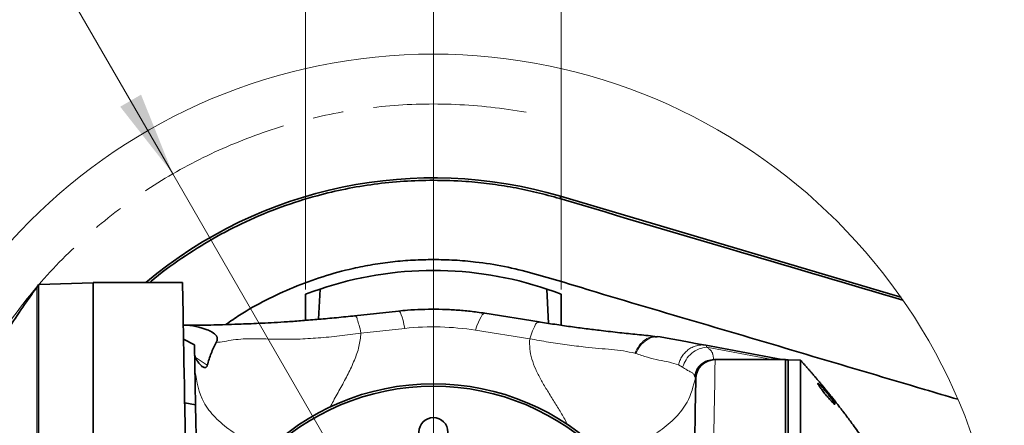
# Model space of a CAD drawing. Header units: millimetres. Extents: x 0 to 12429, y 0 to 8400.
# Tile 59 of 133: x 4164 to 4980, y 7035 to 7371. Entities that reach past the tile are written whole.
import ezdxf

# ---------------------------------------------------------------- set-up
doc = ezdxf.new("R2010")
doc.units = ezdxf.units.MM
doc.header["$LTSCALE"] = 20
doc.linetypes.add('CENTER', pattern=[10.16, 6.35, -1.27, 1.27, -1.27])
doc.styles.add('SLDTEXTSTYLE0', font='TXT', dxfattribs={"width": 0.605})
doc.dimstyles.new('SLDDIMSTYLE10', dxfattribs={"dimtxt": 70, "dimasz": 70, "dimexe": 0, "dimexo": 0.0625, "dimgap": 17.5, "dimtad": 0, "dimtih": 1, "dimtoh": 1, "dimdec": 1, "dimlfac": 0.5, "dimrnd": 1e-09, "dimzin": 12, "dimdsep": 46, "dimtxsty": 'SLDTEXTSTYLE0', "dimsah": 1, "dimcen": 0, "dimadec": 0, "dimazin": 3, "dimtfac": 1, "dimtofl": 0, "dimtmove": 0, "dimatfit": 3, "dimfxl": 1, "dimfrac": 2, "dimtolj": 1, "dimtzin": 12, "dimarcsym": 0})
doc.dimstyles.new('SLDDIMSTYLE11', dxfattribs={"dimtxt": 70, "dimasz": 70, "dimexe": 0, "dimexo": 0.0625, "dimgap": 17.5, "dimtad": 1, "dimdec": 1, "dimlfac": 0.5, "dimrnd": 1e-09, "dimzin": 12, "dimdsep": 46, "dimtxsty": 'SLDTEXTSTYLE0', "dimsah": 1, "dimcen": 0.09, "dimadec": 0, "dimazin": 3, "dimtfac": 1, "dimtmove": 0, "dimatfit": 0, "dimfxl": 1, "dimfrac": 2, "dimtolj": 1, "dimtzin": 12, "dimarcsym": 0})
doc.dimstyles.new('SLDDIMSTYLE9', dxfattribs={"dimtxt": 70, "dimasz": 70, "dimexe": 0, "dimexo": 0.0625, "dimgap": 17.5, "dimtad": 1, "dimdec": 1, "dimlfac": 0.5, "dimrnd": 1e-09, "dimzin": 12, "dimdsep": 46, "dimtxsty": 'SLDTEXTSTYLE0', "dimsah": 1, "dimcen": 0.09, "dimadec": 0, "dimazin": 3, "dimtfac": 1, "dimtofl": 0, "dimtmove": 0, "dimatfit": 3, "dimfxl": 1, "dimfrac": 2, "dimtolj": 1, "dimtzin": 12, "dimarcsym": 0})

# ---------------------------------------------------------------- blocks, each defined once
blk = doc.blocks.new('_D_66')
at = {"color": 7, "linetype": 'Continuous', "lineweight": 0}
for p, q in [((4183.84, 7428.69), (3138.26, 7428.69)), ((4290.65, 7243.69), (4183.84, 7428.69)), ((4506.65, 6869.57), (4290.65, 7243.69))]:
    blk.add_line(p, q, dxfattribs=at)
at = {"color": 7, "linetype": 'Continuous', "lineweight": 18}
blk.add_solid([(4290.65, 7243.69), (4264.31, 7309.31), (4246.99, 7299.31)], dxfattribs=at)
at = {"color": 7, "linetype": 'Continuous', "lineweight": 18, "char_height": 70, "attachment_point": 1, "style": 'SLDTEXTSTYLE0'}
for s, insert in [('R216', (3138.26, 7733.79)), ('Smallest circumscribed', (3138.26, 7626.36)), ('radius axis 4.', (3138.26, 7518.93))]:
    blk.add_mtext(s, dxfattribs=dict(at, insert=insert))
blk = doc.blocks.new('_D_67')
at = {"color": 7, "linetype": 'Continuous', "lineweight": 0}
for p, q in [((4400.65, 7147.79), (4400.65, 7803.38)), ((4506.65, 6873.57), (4506.65, 7803.38)), ((4400.65, 7773.38), (4175.81, 7773.38)), ((4506.65, 7773.38), (4400.65, 7773.38)), ((4506.65, 7773.38), (4626.65, 7773.38))]:
    blk.add_line(p, q, dxfattribs=at)
at = {"color": 7, "linetype": 'Continuous', "lineweight": 18}
for points in [[(4400.65, 7773.38), (4330.65, 7783.38), (4330.65, 7763.38)], [(4506.65, 7773.38), (4576.65, 7763.38), (4576.65, 7783.38)]]:
    blk.add_solid(points, dxfattribs=at)
at = {"color": 7, "linetype": 'Continuous', "lineweight": 18, "insert": (4175.81, 7863.62), "char_height": 70, "attachment_point": 1, "style": 'SLDTEXTSTYLE0'}
blk.add_mtext('53', dxfattribs=at)
blk = doc.blocks.new('SW_SYMBOL_HOLE_DEPTH')
at = {"color": 0, "linetype": 'Continuous', "lineweight": 18}
for p, q in [((0, 17500), (16000, 17500)), ((8000, 17500), (8000, 1500)), ((2000, 11100), (8000, 1500)), ((14000, 11100), (8000, 1500))]:
    blk.add_line(p, q, dxfattribs=at)
blk = doc.blocks.new('_D_68')
at = {"color": 7, "linetype": 'Continuous', "lineweight": 0}
for p, q in [((4400.65, 7147.79), (4400.65, 7943.38)), ((4612.65, 7147.79), (4612.65, 7943.38)), ((4400.65, 7913.38), (3512.88, 7913.38)), ((4400.65, 7913.38), (4612.65, 7913.38))]:
    blk.add_line(p, q, dxfattribs=at)
at = {"color": 7, "linetype": 'Continuous', "lineweight": 18}
for points in [[(4400.65, 7913.38), (4470.65, 7903.38), (4470.65, 7923.38)], [(4612.65, 7913.38), (4542.65, 7923.38), (4542.65, 7903.38)]]:
    blk.add_solid(points, dxfattribs=at)
at = {"color": 7, "linetype": 'Continuous', "lineweight": 18, "xscale": 0.004511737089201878, "yscale": 0.004511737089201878, "zscale": 0.004511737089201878}
blk.add_blockref('SW_SYMBOL_HOLE_DEPTH', (4074.14, 7923.5), dxfattribs=at)
at = {"color": 7, "linetype": 'Continuous', "lineweight": 18, "char_height": 70, "attachment_point": 1, "style": 'SLDTEXTSTYLE0'}
for s, insert in [('(4x M12', (3699.54, 8003.81)), ('22)', (4170.83, 8003.81)), ('106', (3512.88, 8003.81))]:
    blk.add_mtext(s, dxfattribs=dict(at, insert=insert))

msp = doc.modelspace()

# ---------------------------------------------------------------- linework, layer by layer
at = {"color": 8, "linetype": 'Continuous', "lineweight": 18}
for p, q in [((4612.059754, 7225.059821), (4611.486491, 7223.126485)), ((4506.651935, 7163.567616), (4506.651935, 7172.567679)), ((4506.651935, 7131.354167), (4506.651935, 7163.567616)), ((4177.926925, 7149.726464), (4177.938518, 7149.726702)), ((4483.032544, 7115.494563), (4446.632226, 7111.648394)), ((4586.501759, 7106.930329), (4541.639325, 7113.999201)), ((4674.337846, 7094.692065), (4673.7297, 7094.884946)), ((4787.486446, 7089.831664), (4733.176094, 7099.897458)), ((4309.147511, 7091.723277), (4319.237885, 7084.954335)), ((4739.24179, 7089.831664), (4739.485097, 7089.567496)), ((4742.298555, 7089.831664), (4787.486446, 7089.831664)), ((4713.280928, 7083.375766), (4709.731769, 7085.306956)), ((4723.60928, 7075.043751), (4723.171216, 7075.943305)), ((4723.60928, 7075.043751), (4723.954063, 7074.689223)), ((4724.217635, 7073.84689), (4723.954063, 7074.689223))]:
    msp.add_line(p, q, dxfattribs=at)
at = {"color": 7, "linetype": 'Continuous', "lineweight": 35}
for p, q in [((4894.119245, 7141.425683), (4612.059754, 7225.059821)), ((4179.405388, 7151.79093), (4179.39606, 7151.778056)), ((4179.431033, 7151.77901), (4179.431167, 7151.77901)), ((4179.431167, 7151.77901), (4224.651929, 7153.358056)), ((4224.651929, 7153.567626), (4298.694697, 7153.567626)), ((4224.651929, 6585.567547), (4224.651929, 7153.567626)), ((4400.651934, 7143.793656), (4400.651934, 7122.126176)), ((4411.364668, 7123.004986), (4412.682225, 7148.14551)), ((4600.621637, 7148.14551), (4602.11533, 7119.644477)), ((4612.651941, 7118.081643), (4612.651941, 7143.793656)), ((4477.778558, 7129.862382), (4441.378238, 7126.016213)), ((4594.284293, 7120.965554), (4549.421858, 7128.034665)), ((4441.401568, 7125.784947), (4441.778886, 7125.667168)), ((4594.249186, 7120.732142), (4593.692702, 7120.658232)), ((4299.515058, 7106.569125), (4308.595974, 7101.933314)), ((4309.465301, 7052.12958), (4308.595974, 7101.933314)), ((4692.069572, 7108.59759), (4690.221739, 7108.616425)), ((4694.76242, 7108.388259), (4692.09848, 7108.819319)), ((4732.564729, 7101.44551), (4795.567763, 7089.768483)), ((4798.651945, 7089.567496), (4740.215194, 7089.567496)), ((4795.516294, 7089.754893), (4796.651941, 7089.618279)), ((4798.651945, 6649.567558), (4798.651945, 7089.567496)), ((4800.65192, 7089.497639), (4798.651945, 7089.357926)), ((4800.65192, 7089.497639), (4800.65192, 6649.637415)), ((4811.038118, 7089.135005), (4800.65192, 7089.497639)), ((4300.508555, 7053.708865), (4300.437805, 7053.70505)), ((4309.465301, 7052.12958), (4300.508555, 7053.708865)), ((4300.508555, 7053.708865), (4300.508555, 7049.651457))]:
    msp.add_line(p, q, dxfattribs=at)
at = {"color": 8, "linetype": 'Continuous', "lineweight": 18, "flags": 128}
for points in [[(4506.651935, 7238.33759), (4506.651823, 7233.236863), (4506.651681, 7228.151156), (4506.651629, 7223.082377), (4506.651704, 7218.031718), (4506.651845, 7213.000132), (4506.651935, 7207.987858), (4506.65151, 7196.045949), (4506.651503, 7184.242799), (4506.651935, 7172.567679)], [(4179.431033, 7151.77901), (4178.595227, 7150.629832), (4177.938518, 7149.726702)], [(4477.778558, 7129.862382), (4478.018273, 7129.836632), (4478.623931, 7129.374577), (4479.279574, 7128.354384), (4479.977783, 7126.787259), (4480.710637, 7124.691083), (4481.469822, 7122.089698), (4482.246723, 7119.012429), (4483.032544, 7115.494563)], [(4549.421858, 7128.034665), (4549.067554, 7128.037764), (4548.173156, 7127.639844), (4547.203448, 7126.677348), (4546.169606, 7125.161006), (4545.083534, 7123.10846), (4543.957752, 7120.543315), (4542.805266, 7117.495133), (4541.639325, 7113.999201)], [(4740.215194, 7089.567496), (4740.209442, 7089.212252), (4740.192216, 7088.146998), (4740.163547, 7086.375548), (4740.123522, 7083.903624), (4740.072322, 7080.739094), (4740.010035, 7076.891972), (4739.93693, 7072.375371), (4739.853215, 7067.203118), (4739.759159, 7061.39238), (4739.655089, 7054.961754), (4739.541304, 7047.932221), (4739.41819, 7040.326192), (4739.286166, 7032.168461), (4739.145618, 7023.485257), (4738.997024, 7014.304949), (4738.84086, 7004.656626)], [(4787.486446, 7089.831664), (4790.213507, 7089.762761), (4792.39313, 7089.717223), (4794.021052, 7089.694812), (4795.093995, 7089.696004), (4795.609903, 7089.720561), (4795.567763, 7089.768483)]]:
    msp.add_lwpolyline(points, dxfattribs=at)
at = {"color": 7, "linetype": 'Continuous', "lineweight": 35, "flags": 128}
for points in [[(4179.373976, 7151.789023), (4178.62339, 7150.756671), (4177.872789, 7149.724557)], [(4298.694697, 7153.567626), (4298.700814, 7153.21715), (4298.71915, 7152.166917), (4298.749652, 7150.41907), (4298.792255, 7147.978379), (4298.846852, 7144.850566), (4298.913304, 7141.043498), (4298.991453, 7136.566474), (4299.081099, 7131.430461), (4299.182024, 7125.648333), (4299.293984, 7119.234397), (4299.416695, 7112.204386), (4299.549859, 7104.575469), (4299.693142, 7096.366717), (4299.846191, 7087.598159), (4300.008636, 7078.291728), (4300.180074, 7068.470313), (4300.36008, 7058.157994), (4300.5482, 7047.380282), (4300.743986, 7036.163642), (4300.946948, 7024.535968)], [(4400.651934, 7143.793656), (4406.643406, 7146.035029), (4412.682225, 7148.14551)], [(4600.621637, 7148.14551), (4606.660467, 7146.035029), (4612.651941, 7143.793656)], [(4694.778275, 7108.448817), (4703.374308, 7106.855466), (4711.590808, 7105.332686), (4718.700421, 7104.014947), (4725.374651, 7102.778031), (4732.564729, 7101.44551)], [(4811.028224, 7089.135482), (4811.037641, 7089.135005), (4811.038118, 7089.135005), (4811.038118, 7089.135005)], [(4722.511631, 6976.109578), (4722.691071, 6986.388995), (4722.86312, 6996.246411), (4723.027211, 7005.64654), (4723.18269, 7014.555051), (4723.329049, 7022.939994), (4723.465752, 7030.770613), (4723.592263, 7038.018777), (4723.708164, 7044.658496), (4723.813009, 7050.665213), (4723.906439, 7056.01771), (4723.988098, 7060.696198), (4724.057716, 7064.683987), (4724.114996, 7067.966773), (4724.159789, 7070.532157), (4724.191886, 7072.371556), (4724.211198, 7073.47758), (4724.217635, 7073.84689)], [(4309.465301, 7052.12958), (4309.470434, 7051.835372), (4309.488174, 7050.819232), (4309.518505, 7049.081399), (4309.561316, 7046.628787), (4309.616436, 7043.471409), (4309.683633, 7039.621426), (4309.762646, 7035.094573), (4309.853163, 7029.908969), (4309.954826, 7024.08488), (4310.067211, 7017.646147), (4310.189892, 7010.618045), (4310.322356, 7003.028943), (4310.464096, 6994.908883), (4310.61453, 6986.290528), (4310.773064, 6977.208211), (4310.939055, 6967.69817), (4311.111857, 6957.798316), (4311.290775, 6947.548463), (4311.47508, 6936.989381), (4311.664056, 6926.16327), (4311.85693, 6915.113284), (4311.860417, 6914.913608)]]:
    msp.add_lwpolyline(points, dxfattribs=at)
at = {"color": 7, "linetype": 'Continuous', "lineweight": 18}
msp.add_circle((4506.651901, 6869.590865), 473.326351, dxfattribs=at)
at = {"color": 7, "linetype": 'Continuous', "lineweight": 35}
for centre, radius in [((4506.651934, 6869.567665), 200.000001), ((4506.651935, 6869.567542), 198.000008), ((4506.65197, 7029.567619), 11.999982)]:
    msp.add_circle(centre, radius, dxfattribs=at)
at = {"color": 7, "linetype": 'CENTER', "lineweight": 18}
msp.add_arc((4506.651934, 6869.567581), 432, 79.755238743, 202.763163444, dxfattribs=at)
at = {"color": 7, "linetype": 'Continuous', "lineweight": 35}
for centre, radius, start, end in [((4506.651713, 6869.568007), 370.790082, 73.484210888, 130.010110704), ((4506.652815, 6869.563889), 294.003727, 90.00017155, 108.640175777), ((4506.651047, 6869.563886), 294.00373, 71.359824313, 89.999826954), ((4740.215052, 7073.567642), 15.999854, 89.999491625, 178.999956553), ((4797.758768, 7101.610286), 12.04279, 259.517507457, 269.980013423)]:
    msp.add_arc(centre, radius, start, end, dxfattribs=at)
at = {"color": 8, "linetype": 'Continuous', "lineweight": 18}
for centre, radius, start, end in [((4506.651959, 6891.978318), 224.760736, 81.044637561, 96.032174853), ((4739.509567, 7073.601997), 15.965518, 90.087816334, 174.818887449), ((4787.824389, 7089.882204), 0.341702, 188.505741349, 247.073082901)]:
    msp.add_arc(centre, radius, start, end, dxfattribs=at)
at = {"color": 7, "linetype": 'Continuous', "lineweight": 35}
for points, knots in [([(4271.526304, 7153.567626), (4271.910427, 7153.912612), (4280.1451, 7161.308269), (4297.554372, 7173.628556), (4323.681352, 7190.282638), (4351.212265, 7204.43973), (4380.133386, 7216.43459), (4407.865154, 7225.220711), (4433.809399, 7231.343367), (4457.746939, 7235.329692), (4482.073508, 7237.863499), (4498.447014, 7238.179326), (4506.651935, 7238.33759)], [0, 0, 0, 0, 0.006075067, 0.1302345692, 0.2500330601, 0.3706636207, 0.4939178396, 0.6180780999, 0.7125202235, 0.807367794, 0.9034701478, 1, 1, 1, 1]), ([(4506.651935, 7238.33759), (4515.660198, 7238.151151), (4531.237311, 7237.828759), (4553.278383, 7235.544984), (4572.819877, 7232.527013), (4592.277036, 7228.495425), (4605.077108, 7224.917873), (4611.486491, 7223.126485)], [0, 0, 0, 0, 0.2542067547, 0.4395750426, 0.6249433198, 0.8121977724, 1, 1, 1, 1]), ([(4611.486491, 7223.126485), (4661.457197, 7208.315709), (4756.239034, 7180.223398), (4851.037552, 7152.187434), (4895.856571, 7138.93254)], [0, 0, 0, 0, 0.5272181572, 1, 1, 1, 1]), ([(4334.620361, 7118.657185), (4338.382395, 7121.313273), (4348.977201, 7128.793463), (4367.732973, 7139.162086), (4390.734306, 7149.927957), (4414.904521, 7158.724721), (4436.962822, 7164.705371), (4456.387671, 7168.527797), (4472.987316, 7170.836832), (4489.75908, 7172.294139), (4501.020985, 7172.476499), (4506.651935, 7172.567679)], [0, 0, 0, 0, 0.0754248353, 0.2124147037, 0.3503514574, 0.4912860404, 0.6332548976, 0.7243761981, 0.8154974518, 0.9077487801, 1, 1, 1, 1]), ([(4506.651935, 7172.567679), (4512.496113, 7172.471036), (4524.204228, 7172.277423), (4543.895676, 7170.487389), (4565.686378, 7167.139496), (4597.235479, 7159.26134), (4651.279324, 7142.358172), (4728.775271, 7119.869201), (4821.273443, 7092.283044), (4892.174678, 7071.297134), (4932.214579, 7059.423171), (4941.418004, 7056.693865)], [0, 0, 0, 0, 0.0388717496, 0.077874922, 0.1314442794, 0.1853570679, 0.294009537, 0.5080984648, 0.7221669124, 0.9361383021, 1, 1, 1, 1]), ([(4179.431167, 7151.77901), (4179.417172, 7151.537907), (4179.361322, 7150.575772), (4179.249922, 7148.409851), (4179.357531, 7144.814005), (4179.397246, 7139.798695), (4179.363283, 7133.40218), (4179.342719, 7125.637014), (4179.350331, 7116.569817), (4179.361163, 7106.216272), (4179.35773, 7094.664643), (4179.34686, 7081.934765), (4179.338482, 7068.135733), (4179.33868, 7053.291394), (4179.341742, 7037.528587), (4179.333383, 7020.874493), (4179.322192, 7003.471449), (4179.321708, 6985.349728), (4179.32001, 6966.664149), (4179.317692, 6947.447055), (4179.319014, 6927.862638), (4179.321338, 6907.944792), (4179.320067, 6887.863788), (4179.315369, 6867.654278), (4179.315926, 6847.489112), (4179.323313, 6827.403063), (4179.32708, 6807.567907), (4179.315644, 6788.017903), (4179.312871, 6768.920177), (4179.315175, 6750.307712), (4179.323677, 6732.339574), (4179.33689, 6715.046878), (4179.338506, 6698.577477), (4179.336375, 6682.959868), (4179.340417, 6668.327484), (4179.348821, 6654.705556), (4179.359594, 6642.210683), (4179.360422, 6630.864475), (4179.348437, 6620.764065), (4179.338912, 6611.926099), (4179.378965, 6604.427426), (4179.392075, 6598.27884), (4179.345294, 6593.539637), (4179.213247, 6590.241259), (4179.461874, 6588.348557), (4179.454011, 6587.554341), (4179.452043, 6587.355568)], [0, 0, 0, 0, 0.0012836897, 0.0051226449, 0.0115215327, 0.0203916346, 0.0317834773, 0.0455179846, 0.0616647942, 0.0799760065, 0.1005479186, 0.1230624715, 0.147636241, 0.1738907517, 0.2019611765, 0.231416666, 0.2624084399, 0.2944595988, 0.3277348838, 0.3617236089, 0.3965998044, 0.43182744, 0.4675883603, 0.5033317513, 0.5392424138, 0.5747676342, 0.6100905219, 0.644667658, 0.6786772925, 0.71159628, 0.7435942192, 0.7741792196, 0.8035081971, 0.8311302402, 0.8571879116, 0.8812803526, 0.9035317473, 0.9235990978, 0.9415861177, 0.9572165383, 0.9705724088, 0.9814452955, 0.9898891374, 0.9957806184, 0.9989439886, 1, 1, 1, 1]), ([(4177.996438, 7149.664952), (4175.063601, 7145.646085), (4167.85464, 7135.767649), (4157.492317, 7120.088168), (4147.083744, 7103.383689), (4138.232224, 7088.161201), (4131.103113, 7075.146747), (4125.430046, 7064.250884), (4120.986131, 7055.357313), (4117.291662, 7047.689175), (4114.295737, 7041.27221), (4111.942056, 7036.096944), (4109.799123, 7031.286204), (4107.721591, 7026.521082), (4105.588142, 7021.508507), (4103.639775, 7016.8275), (4101.871167, 7012.479569), (4100.684415, 7009.521828), (4100.093311, 7008.010721), (4100.026619, 7007.84023)], [0, 0, 0, 0, 0.0919626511, 0.2260456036, 0.3472958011, 0.4557694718, 0.5515091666, 0.621583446, 0.6828415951, 0.7352876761, 0.7789244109, 0.8137527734, 0.8403842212, 0.8762778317, 0.9098461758, 0.941088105, 0.9700049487, 0.9966157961, 1, 1, 1, 1]), ([(4549.421858, 7128.034665), (4547.284967, 7128.355864), (4541.31604, 7129.253063), (4531.466881, 7130.338843), (4519.882937, 7131.147353), (4508.285153, 7131.461231), (4496.690904, 7131.279902), (4486.516962, 7130.715189), (4480.224891, 7130.101127), (4477.778558, 7129.862382)], [0, 0, 0, 0, 0.09020103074, 0.25195641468, 0.41346710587, 0.57481941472, 0.73610981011, 0.89740048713, 1, 1, 1, 1]), ([(4326.551129, 7103.679253), (4326.91281, 7104.454045), (4327.429456, 7105.560799), (4327.54169, 7107.123724), (4327.39331, 7108.04044), (4327.110685, 7108.774875), (4326.650946, 7109.598583), (4325.795314, 7110.602388), (4324.693525, 7111.487707), (4323.636381, 7112.178795), (4321.910858, 7113.16407), (4319.322095, 7114.287736), (4315.792221, 7115.486602), (4310.220441, 7116.957971), (4304.675182, 7118.111317), (4300.320051, 7118.203571), (4299.311605, 7118.224932)], [0, 0, 0, 0, 0.0714084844, 0.1020037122, 0.1309323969, 0.1491530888, 0.1682696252, 0.2104354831, 0.2596097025, 0.2872769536, 0.3171462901, 0.427467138, 0.5250614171, 0.6320305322, 0.9147953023, 1, 1, 1, 1]), ([(4441.748938, 7125.935628), (4436.572546, 7125.400328), (4426.552363, 7124.364123), (4412.000612, 7123.038157), (4398.486856, 7121.92571), (4386.126973, 7121.027249), (4374.980599, 7120.327686), (4364.945533, 7119.795706), (4355.807417, 7119.391143), (4346.515374, 7119.042572), (4336.931145, 7118.743404), (4327.074651, 7118.39324), (4318.000882, 7118.10607), (4310.035122, 7118.035489), (4304.854726, 7118.013116), (4302.362157, 7118.157508), (4302.078996, 7118.173911)], [0, 0, 0, 0, 0.1115478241, 0.2159283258, 0.3132048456, 0.4021945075, 0.4815594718, 0.5525958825, 0.6175970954, 0.6776266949, 0.7519119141, 0.8231344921, 0.8890426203, 0.9464839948, 0.993920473, 1, 1, 1, 1]), ([(4690.238577, 7108.90372), (4685.358465, 7109.414788), (4675.677919, 7110.42858), (4660.817825, 7111.947349), (4646.715591, 7113.550611), (4633.13051, 7115.241418), (4620.310846, 7116.962067), (4607.123354, 7118.84832), (4598.232379, 7120.230513), (4593.737331, 7120.929314)], [0, 0, 0, 0, 0.1513469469, 0.3002228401, 0.4607342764, 0.5891104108, 0.72247216, 0.8596890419, 1, 1, 1, 1]), ([(4326.548603, 7103.681637), (4325.073918, 7100.745832), (4322.053244, 7094.732271), (4320.190991, 7088.264537), (4319.237885, 7084.954335)], [0, 0, 0, 0, 0.4881975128, 1, 1, 1, 1]), ([(4314.028491, 7084.732844), (4313.246859, 7085.609541), (4311.825007, 7087.204323), (4310.165339, 7089.577508), (4309.029619, 7091.634082), (4308.828877, 7092.980247), (4308.742095, 7093.562199)], [0, 0, 0, 0, 0.3364497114, 0.6120295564, 0.8322791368, 1, 1, 1, 1]), ([(4867.013764, 7017.652823), (4865.037219, 7020.596139), (4860.711017, 7027.038379), (4854.229171, 7036.029395), (4848.712559, 7043.440562), (4844.88171, 7048.450636), (4842.528146, 7051.486092), (4840.981846, 7053.459976), (4840.037842, 7054.658533), (4839.250217, 7055.6549), (4838.316597, 7056.831985), (4837.192342, 7058.240808), (4835.877368, 7059.880334), (4834.368863, 7061.748045), (4832.664974, 7063.841791), (4830.953986, 7065.927446), (4829.238992, 7068.002187), (4827.520203, 7070.066088), (4825.797744, 7072.11908), (4824.069295, 7074.164195), (4822.335082, 7076.201465), (4820.59517, 7078.230854), (4818.883054, 7080.214344), (4817.198273, 7082.153079), (4815.536897, 7084.043704), (4813.871469, 7085.927205), (4812.366895, 7087.622664), (4811.422618, 7088.694064), (4811.031264, 7089.138104)], [0, 0, 0, 0, 0.1170401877, 0.256174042, 0.3658594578, 0.4220487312, 0.4643825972, 0.4926643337, 0.5048283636, 0.5147506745, 0.5345942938, 0.554427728, 0.5742552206, 0.6039795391, 0.6336873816, 0.6633736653, 0.6930393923, 0.7225531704, 0.752044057, 0.7815111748, 0.8109534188, 0.8403698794, 0.8697614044, 0.8974565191, 0.9251651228, 0.9528521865, 0.9804596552, 1, 1, 1, 1]), ([(4811.038118, 6650.000169), (4811.039287, 6650.251183), (4811.043987, 6651.260482), (4811.046297, 6653.563017), (4811.048364, 6657.437556), (4811.054104, 6662.795298), (4811.055603, 6669.601434), (4811.060079, 6677.802755), (4811.064637, 6687.472774), (4811.065205, 6698.380584), (4811.073406, 6710.478815), (4811.07146, 6723.654781), (4811.078125, 6738.030586), (4811.079795, 6753.266487), (4811.080042, 6769.252135), (4811.086953, 6785.917514), (4811.082948, 6803.378616), (4811.088876, 6821.265731), (4811.087237, 6839.413319), (4811.086953, 6857.687904), (4811.088547, 6876.264248), (4811.085862, 6894.707872), (4811.090049, 6912.930761), (4811.083576, 6930.755768), (4811.086059, 6948.354635), (4811.082454, 6965.317561), (4811.078585, 6981.525415), (4811.080455, 6996.890937), (4811.071961, 7011.52777), (4811.073566, 7025.133048), (4811.067522, 7037.56602), (4811.063943, 7048.738632), (4811.06251, 7058.762386), (4811.055717, 7067.407601), (4811.055532, 7074.616188), (4811.049413, 7080.337359), (4811.047027, 7084.618879), (4811.04489, 7087.396622), (4811.039697, 7088.729693), (4811.038118, 7089.135005)], [0, 0, 0, 0, 0.001714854, 0.0068952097, 0.0157300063, 0.0281842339, 0.0434972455, 0.0622269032, 0.0842124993, 0.1095590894, 0.1367448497, 0.1668629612, 0.1995721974, 0.2349548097, 0.2709487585, 0.3087799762, 0.3488062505, 0.3902362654, 0.4309778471, 0.4727835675, 0.5150811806, 0.5578842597, 0.5987832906, 0.6395729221, 0.6796578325, 0.7190119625, 0.7554570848, 0.7903836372, 0.8239832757, 0.8554502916, 0.8833296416, 0.9089205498, 0.9317772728, 0.951808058, 0.9679813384, 0.9810235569, 0.9908929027, 0.9972310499, 1, 1, 1, 1]), ([(4319.237885, 7084.954335), (4319.07597, 7084.453381), (4318.761426, 7083.480199), (4317.326058, 7082.774707), (4315.927432, 7083.170861), (4314.866123, 7083.880725), (4314.276098, 7084.480954), (4314.028491, 7084.732844)], [0, 0, 0, 0, 0.2258761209, 0.4387995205, 0.6276915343, 0.8437586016, 1, 1, 1, 1]), ([(4830.403578, 7062.35583), (4830.61368, 7062.092631), (4831.691281, 7060.742695), (4833.760229, 7058.318688), (4836.07886, 7055.535929), (4838.093387, 7053.829199), (4838.828171, 7052.780003), (4839.796377, 7052.694631), (4839.107967, 7053.743316), (4838.616763, 7054.676755), (4837.184868, 7056.67824), (4835.334907, 7059.1416), (4832.805827, 7062.311088), (4830.264075, 7065.224861), (4828.039241, 7067.880093), (4826.560639, 7068.961257), (4825.732827, 7070.153709), (4825.102896, 7069.640617), (4825.900788, 7068.781199), (4826.519752, 7067.426732), (4828.252234, 7065.163629), (4829.600029, 7063.404571), (4830.403578, 7062.35583)], [0, 0, 0, 0, 0.0224541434, 0.1151661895, 0.2125366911, 0.2636758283, 0.2897755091, 0.2977632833, 0.3131213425, 0.3423064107, 0.3868755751, 0.4666050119, 0.5532577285, 0.6542177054, 0.7292575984, 0.7730803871, 0.7935253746, 0.7995046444, 0.8180901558, 0.8505839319, 0.9109189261, 1, 1, 1, 1])]:
    msp.add_open_spline(points, degree=3, knots=knots, dxfattribs=at)
at = {"color": 8, "linetype": 'Continuous', "lineweight": 18}
for points, knots in [([(4177.938518, 7149.726702), (4177.916865, 7149.435834), (4177.831061, 7148.283226), (4177.793671, 7145.69371), (4177.892305, 7141.394185), (4177.910978, 7135.41295), (4177.859135, 7126.962285), (4177.876306, 7115.809794), (4177.888394, 7101.712792), (4177.879633, 7085.381337), (4177.867691, 7066.994187), (4177.873655, 7046.705477), (4177.871724, 7024.691734), (4177.860343, 7001.196538), (4177.858811, 6976.46808), (4177.855629, 6950.651639), (4177.858998, 6923.956428), (4177.857941, 6896.714641), (4177.854571, 6869.314505), (4177.859361, 6841.986531), (4177.86786, 6814.896815), (4177.853527, 6788.317913), (4177.849898, 6762.541089), (4177.85586, 6737.806153), (4177.873254, 6714.309728), (4177.871983, 6692.307903), (4177.868483, 6672.045144), (4177.87933, 6653.660289), (4177.889595, 6637.337565), (4177.874996, 6623.261897), (4177.858488, 6612.11702), (4177.911346, 6603.67015), (4177.903867, 6597.703791), (4177.748254, 6593.423358), (4177.901703, 6590.849635), (4177.947568, 6589.69788), (4177.959126, 6589.407636)], [0, 0, 0, 0, 0.0015614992, 0.0061876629, 0.0138553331, 0.0245891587, 0.0382086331, 0.059101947, 0.084299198, 0.1136846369, 0.1465408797, 0.1827445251, 0.2223108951, 0.2644030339, 0.3085384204, 0.3547076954, 0.4026249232, 0.4514652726, 0.500560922, 0.5493259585, 0.5977799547, 0.6455999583, 0.6916300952, 0.7357897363, 0.7780314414, 0.8174305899, 0.8535880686, 0.8865187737, 0.9158635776, 0.9409804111, 0.9618801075, 0.975534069, 0.9862039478, 0.99382835, 0.9984447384, 1, 1, 1, 1]), ([(4441.778886, 7125.667168), (4441.932527, 7125.627643), (4443.049276, 7125.340348), (4443.69024, 7122.016656), (4445.38367, 7117.804559), (4446.174405, 7113.905738), (4446.632226, 7111.648394)], [0, 0, 0, 0, 0.0308676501, 0.2243629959, 0.550920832, 1, 1, 1, 1]), ([(4593.692702, 7120.658232), (4593.466875, 7120.642083), (4592.155148, 7120.548278), (4590.700254, 7117.278882), (4588.455434, 7113.075668), (4587.215429, 7109.175197), (4586.501759, 7106.930329)], [0, 0, 0, 0, 0.0416567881, 0.2419654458, 0.563722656, 1, 1, 1, 1]), ([(4446.632226, 7111.648394), (4440.673284, 7110.811611), (4428.88471, 7109.156201), (4411.346774, 7107.467585), (4394.404321, 7106.472133), (4379.899352, 7106.439023), (4367.874663, 7106.710137), (4358.218316, 7106.925696), (4349.224294, 7106.932761), (4341.001166, 7105.999681), (4333.564601, 7104.717744), (4328.812195, 7104.016238), (4326.550264, 7103.682353)], [0, 0, 0, 0, 0.14970981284, 0.29617089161, 0.43827368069, 0.57182667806, 0.65695036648, 0.73753428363, 0.81222012, 0.88047653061, 0.94311220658, 1, 1, 1, 1]), ([(4446.632226, 7111.648394), (4446.200661, 7107.866746), (4445.318601, 7100.137563), (4441.24256, 7088.875924), (4436.00383, 7077.680378), (4429.957148, 7066.500787), (4424.77777, 7057.422745), (4421.966014, 7051.912184), (4421.107854, 7050.230338)], [0, 0, 0, 0, 0.1697958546, 0.3470400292, 0.532341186, 0.7231791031, 0.9155130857, 1, 1, 1, 1]), ([(4617.641595, 7035.67393), (4617.32032, 7036.394306), (4615.6039, 7040.242941), (4611.615815, 7046.880441), (4606.155971, 7055.785695), (4600.663393, 7064.488598), (4595.632345, 7073.046886), (4591.3678, 7081.446966), (4588.152548, 7089.883978), (4586.290131, 7098.430498), (4586.431721, 7104.117331), (4586.501759, 7106.930329)], [0, 0, 0, 0, 0.0299593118, 0.1600586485, 0.2933861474, 0.4271130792, 0.5509535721, 0.670497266, 0.7845329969, 0.8934190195, 1, 1, 1, 1]), ([(4673.7297, 7094.884946), (4670.6241, 7095.576724), (4664.253957, 7096.995687), (4654.253803, 7097.971096), (4643.73237, 7098.885988), (4631.444169, 7100.07538), (4617.530678, 7101.832873), (4602.056604, 7104.029695), (4591.72671, 7105.955991), (4586.501759, 7106.930329)], [0, 0, 0, 0, 0.1082317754, 0.222002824, 0.341584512, 0.4679664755, 0.6422668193, 0.8190554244, 1, 1, 1, 1]), ([(4690.221739, 7108.616425), (4689.494647, 7108.659399), (4686.675242, 7108.826036), (4681.914914, 7106.186365), (4676.944353, 7101.419008), (4674.818848, 7097.098735), (4673.7297, 7094.884946)], [0, 0, 0, 0, 0.0953956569, 0.3699106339, 0.6771303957, 1, 1, 1, 1]), ([(4694.778275, 7108.448817), (4692.877131, 7108.555957), (4688.829822, 7108.784046), (4682.928546, 7105.869848), (4677.808465, 7101.091444), (4675.509256, 7096.851996), (4674.337846, 7094.692065)], [0, 0, 0, 0, 0.2135817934, 0.4546901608, 0.7221732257, 1, 1, 1, 1]), ([(4709.731769, 7085.306956), (4707.258533, 7086.041551), (4701.958512, 7087.615752), (4693.348278, 7089.2693), (4683.962306, 7091.482797), (4677.614335, 7093.599523), (4674.337846, 7094.692065)], [0, 0, 0, 0, 0.2111106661, 0.452399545, 0.7173573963, 1, 1, 1, 1]), ([(4732.564729, 7101.44551), (4731.434785, 7101.588995), (4729.105462, 7101.884782), (4725.487512, 7101.429317), (4721.861186, 7100.247082), (4718.420464, 7098.276237), (4715.359586, 7095.63102), (4712.844684, 7092.464803), (4710.905401, 7088.997044), (4710.11745, 7086.519598), (4709.731769, 7085.306956)], [0, 0, 0, 0, 0.1110500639, 0.228924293, 0.3530140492, 0.4820639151, 0.6140267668, 0.7462458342, 0.8757942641, 1, 1, 1, 1]), ([(4713.280928, 7083.375766), (4714.118166, 7085.502102), (4715.833321, 7089.858089), (4720.638664, 7095.093784), (4726.571921, 7098.835428), (4731.03455, 7099.553072), (4733.176094, 7099.897458)], [0, 0, 0, 0, 0.2485188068, 0.5091125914, 0.764431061, 1, 1, 1, 1]), ([(4732.564729, 7101.44551), (4732.767881, 7101.309986), (4733.295352, 7100.958108), (4733.221502, 7100.3013), (4733.176094, 7099.897458)], [0, 0, 0, 0, 0.3851439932, 1, 1, 1, 1]), ([(4733.176094, 7099.897458), (4733.827121, 7099.506849), (4735.054813, 7098.770248), (4736.569467, 7097.384707), (4737.613918, 7095.942322), (4738.137778, 7094.650471), (4738.389989, 7093.539165), (4738.572369, 7092.530281), (4738.745197, 7091.499277), (4738.957539, 7090.59082), (4739.153838, 7090.066561), (4739.24179, 7089.831664)], [0, 0, 0, 0, 0.1844811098, 0.3478900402, 0.4961777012, 0.6142192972, 0.6843862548, 0.7734042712, 0.8638121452, 0.9389801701, 1, 1, 1, 1]), ([(4723.171216, 7075.943305), (4723.60958, 7077.748696), (4724.521374, 7081.503899), (4728.362896, 7086.103454), (4733.490034, 7089.239675), (4737.368992, 7089.638909), (4739.24179, 7089.831664)], [0, 0, 0, 0, 0.23923649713, 0.49761057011, 0.75744153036, 1, 1, 1, 1]), ([(4363.021382, 7018.892123), (4360.194038, 7019.821044), (4351.584123, 7022.649823), (4338.714889, 7030.162353), (4325.701138, 7041.024331), (4313.098995, 7056.820751), (4310.575552, 7070.991978), (4308.97962, 7079.954459)], [0, 0, 0, 0, 0.1030946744, 0.3139471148, 0.5109184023, 0.6906842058, 1, 1, 1, 1]), ([(4723.171216, 7075.943305), (4722.797682, 7076.753987), (4722.050359, 7078.375904), (4719.432304, 7079.734429), (4716.430964, 7081.130271), (4714.40632, 7082.573533), (4713.280928, 7083.375766)], [0, 0, 0, 0, 0.2061212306, 0.4123826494, 0.6733747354, 1, 1, 1, 1]), ([(4723.954034, 7074.688985), (4722.158993, 7067.608218), (4719.07293, 7055.434852), (4707.604112, 7041.062307), (4694.629026, 7030.004292), (4678.643345, 7021.599563), (4665.919122, 7016.041995), (4658.398333, 7015.230441), (4657.143813, 7015.095069)], [0, 0, 0, 0, 0.2273363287, 0.3908401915, 0.569992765, 0.761771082, 0.9602617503, 1, 1, 1, 1])]:
    msp.add_open_spline(points, degree=3, knots=knots, dxfattribs=at)

# ---------------------------------------------------------------- dimensions: what is measured, and where the dimension line sits
at = {"color": 7, "linetype": 'Continuous', "lineweight": 18}
dim = msp.add_linear_dim(base=(4612.651934, 7913.381669), p1=(4400.651934, 7143.793765), p2=(4612.651934, 7143.793765), angle=0, text='<> (4x M12 {\\fGDT;x}22)', dimstyle='SLDDIMSTYLE9', dxfattribs=at)
dim.commit()
dim.dimension.update_dxf_attribs({"geometry": '_D_68', "text_midpoint": (3911.316095, 7913.381669), "dimtype": 160})
dim = msp.add_linear_dim(base=(4400.651934, 7773.381669), p1=(4506.651934, 6869.567581), p2=(4400.651934, 7143.793765), dimstyle='SLDDIMSTYLE11', dxfattribs=at)
dim.commit()
dim.dimension.update_dxf_attribs({"geometry": '_D_67', "text_midpoint": (4229.280718, 7773.381669), "dimtype": 160})
dim = msp.add_radius_dim(center=(4506.651934, 6869.567581), mpoint=(4290.651934, 7243.690556), text='<>\\PSmallest circumscribed \\Pradius axis 4.', dimstyle='SLDDIMSTYLE10', dxfattribs=at)
dim.commit()
dim.dimension.update_dxf_attribs({"geometry": '_D_66', "text_midpoint": (3646.050352, 7589.836508), "dimtype": 164})

doc.saveas('drawing.dxf')
